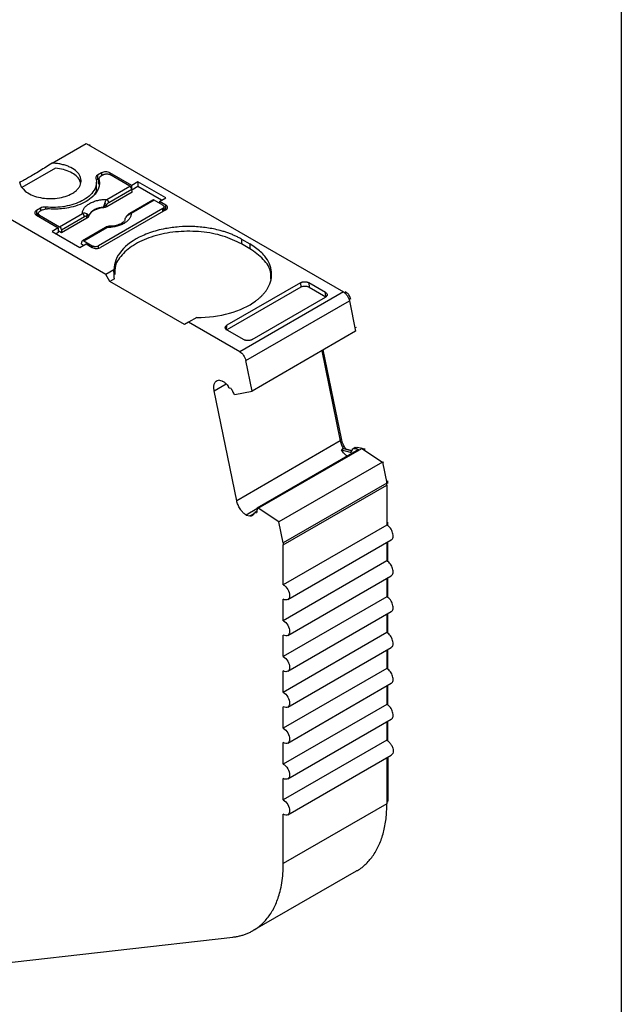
# Model space of a CAD drawing. Header units: millimetres. Extents: x 6 to 273, y 6 to 210.
# Tile 12 of 13: x 253 to 273, y 145 to 179. Entities that reach past the tile are written whole.
import ezdxf

# ---------------------------------------------------------------- set-up
doc = ezdxf.new("R2010")
doc.units = ezdxf.units.MM
doc.linetypes.add('SLD-Solid', pattern=[0])
doc.layers.add('TEXT', color=140, linetype='SLD-Solid', lineweight=25)

msp = doc.modelspace()

# ---------------------------------------------------------------- linework, layer by layer
for p, q in [((253.621, 174.164), (254.782, 174.835)), ((254.782, 174.835), (263.564, 169.765)), ((254.884, 174.776), (254.92, 174.796)), ((253.734, 173.994), (252.593, 173.335)), ((255.313, 173.835), (255.171, 173.753)), ((255.171, 173.753), (255.171, 173.59)), ((255.22, 173.618), (255.171, 173.59)), ((255.219, 173.631), (255.219, 173.467)), ((255.221, 173.451), (255.221, 173.614)), ((255.383, 173.774), (255.277, 173.712)), ((255.313, 173.835), (255.313, 173.733)), ((256.341, 173.404), (255.595, 173.835)), ((255.595, 173.835), (255.595, 173.774)), ((256.273, 173.382), (255.595, 173.774)), ((256.553, 173.527), (256.341, 173.404)), ((257.501, 172.98), (256.553, 173.527)), ((256.553, 173.527), (256.553, 173.364)), ((255.133, 173.355), (255.133, 173.518)), ((255.486, 172.928), (256.273, 173.382)), ((256.343, 173.267), (255.556, 172.813)), ((256.341, 173.28), (256.341, 173.404)), ((256.35, 173.174), (256.343, 173.267)), ((256.553, 173.364), (256.345, 173.244)), ((257.36, 172.898), (256.553, 173.364)), ((256.35, 173.174), (255.485, 172.675)), ((257.06, 172.904), (256.273, 172.45)), ((257.11, 172.899), (256.323, 172.445)), ((257.399, 172.733), (257.11, 172.899)), ((257.289, 172.857), (257.501, 172.98)), ((257.505, 172.733), (257.289, 172.857)), ((257.289, 172.857), (257.289, 172.796)), ((255.454, 170.365), (251.247, 172.794)), ((253.227, 172.631), (253.085, 172.549)), ((253.085, 172.549), (253.085, 172.386)), ((253.297, 172.569), (253.191, 172.508)), ((253.227, 172.631), (253.227, 172.529)), ((253.399, 172.663), (253.399, 172.6)), ((257.399, 172.61), (255.206, 171.345)), ((257.505, 172.569), (255.277, 171.283)), ((255.378, 172.658), (255.379, 172.643)), ((255.485, 172.675), (255.482, 172.74)), ((257.399, 172.508), (257.399, 172.61)), ((257.442, 172.533), (257.442, 172.671)), ((257.505, 172.569), (257.442, 172.605)), ((257.505, 172.569), (257.505, 172.733)), ((253.147, 172.421), (253.085, 172.386)), ((253.085, 172.386), (253.83, 171.955)), ((253.147, 172.447), (253.147, 172.35)), ((253.191, 172.386), (253.869, 171.994)), ((253.191, 172.324), (253.191, 172.386)), ((253.869, 171.994), (254.656, 172.449)), ((254.726, 172.334), (253.939, 171.879)), ((254.811, 172.286), (253.946, 171.787)), ((254.811, 172.286), (254.805, 172.349)), ((254.867, 172.347), (254.865, 172.362)), ((253.83, 171.955), (253.618, 171.833)), ((253.83, 171.955), (253.83, 171.792)), ((253.946, 171.787), (253.83, 171.853)), ((253.939, 171.879), (253.946, 171.787)), ((255.443, 171.971), (254.656, 171.516)), ((254.706, 171.511), (255.493, 171.966)), ((253.618, 171.833), (254.567, 171.286)), ((253.83, 171.792), (253.76, 171.751)), ((254.706, 171.511), (254.994, 171.345)), ((260.086, 171.569), (260.368, 171.406)), ((260.086, 171.569), (260.086, 171.406)), ((254.567, 171.286), (254.779, 171.408)), ((254.628, 171.393), (254.635, 171.478)), ((254.69, 171.357), (254.628, 171.393)), ((254.779, 171.408), (254.994, 171.283)), ((254.994, 171.345), (254.994, 171.283)), ((255.206, 171.258), (255.206, 171.345)), ((260.368, 171.243), (260.086, 171.406)), ((260.368, 171.406), (260.368, 171.243)), ((255.732, 170.526), (255.454, 170.365)), ((255.595, 170.12), (255.454, 170.365)), ((255.747, 170.208), (255.595, 170.12)), ((258.141, 168.651), (255.595, 170.12)), ((262.1, 170.079), (259.591, 168.63)), ((262.113, 169.923), (259.591, 168.467)), ((262.1, 170.079), (262.113, 169.923)), ((262.955, 169.749), (262.384, 170.079)), ((262.384, 170.079), (262.396, 169.923)), ((262.396, 169.923), (262.968, 169.593)), ((263.564, 169.765), (260.028, 167.724)), ((260.446, 168.137), (262.955, 169.586)), ((262.968, 169.593), (262.955, 169.749)), ((263.624, 169.719), (263.67, 169.745)), ((263.67, 169.745), (263.628, 169.769)), ((263.753, 169.514), (263.806, 169.545)), ((263.813, 169.512), (263.806, 169.545)), ((260.233, 167.425), (263.769, 169.466)), ((263.769, 169.466), (263.982, 168.423)), ((258.561, 168.893), (258.282, 168.732)), ((258.282, 168.732), (258.141, 168.651)), ((260.028, 167.724), (258.282, 168.732)), ((259.579, 168.46), (259.591, 168.63)), ((263.958, 168.539), (264.006, 168.567)), ((259.591, 168.467), (260.162, 168.137)), ((263.982, 168.423), (260.446, 166.382)), ((262.827, 167.757), (263.458, 164.676)), ((263.495, 164.755), (262.875, 167.785)), ((260.446, 166.382), (260.233, 167.425)), ((259.154, 166.39), (259.562, 166.626)), ((259.423, 166.72), (259.302, 166.752)), ((259.73, 166.468), (259.68, 166.482)), ((259.922, 162.635), (259.154, 166.39)), ((259.86, 166.264), (259.819, 166.275)), ((259.86, 166.264), (260.446, 166.382)), ((263.458, 164.676), (259.922, 162.635)), ((263.447, 164.727), (263.495, 164.755)), ((263.966, 164.447), (263.895, 164.406)), ((264.048, 164.454), (263.977, 164.413)), ((264.15, 164.427), (264.048, 164.454)), ((264.08, 164.386), (260.615, 162.386)), ((260.656, 162.375), (264.192, 164.416)), ((263.564, 164.414), (263.494, 164.373)), ((263.494, 164.373), (263.794, 164.293)), ((263.564, 164.414), (263.864, 164.334)), ((263.851, 164.343), (263.654, 164.395)), ((263.794, 164.293), (263.843, 164.321)), ((263.977, 164.413), (264.08, 164.386)), ((264.192, 164.416), (264.15, 164.427)), ((264.275, 164.398), (264.172, 164.426)), ((264.192, 164.416), (264.895, 163.952)), ((264.265, 164.368), (264.304, 164.39)), ((264.304, 164.39), (264.275, 164.398)), ((264.895, 163.952), (261.36, 161.911)), ((264.895, 163.952), (265.042, 163.236)), ((264.898, 163.94), (264.946, 163.968)), ((265.042, 163.236), (261.507, 161.195)), ((261.514, 161.127), (265.049, 163.168)), ((265.032, 163.288), (265.08, 163.316)), ((265.04, 163.245), (265.085, 163.27)), ((265.049, 163.168), (265.049, 161.804)), ((265.085, 163.222), (265.085, 163.27)), ((260.615, 162.36), (260.245, 162.146)), ((260.245, 162.146), (260.366, 162.114)), ((260.366, 162.114), (260.513, 162.199)), ((260.611, 162.279), (260.53, 162.233)), ((260.549, 162.234), (260.609, 162.269)), ((260.549, 162.234), (260.599, 162.221)), ((260.615, 162.386), (260.656, 162.375)), ((261.36, 161.911), (260.656, 162.375)), ((261.507, 161.195), (261.36, 161.911)), ((265.049, 161.804), (261.514, 159.763)), ((265.049, 161.886), (265.085, 161.906)), ((265.085, 161.775), (265.085, 161.906)), ((261.514, 159.763), (261.514, 161.127)), ((261.664, 159.258), (265.199, 161.299)), ((265.049, 161.213), (265.049, 160.579)), ((265.085, 160.551), (265.085, 161.233)), ((265.049, 160.579), (261.514, 158.538)), ((261.664, 158.033), (265.199, 160.074)), ((265.049, 159.988), (265.049, 159.354)), ((265.085, 159.326), (265.085, 160.008)), ((265.049, 159.354), (261.514, 157.313)), ((261.514, 158.538), (261.514, 159.273)), ((261.664, 156.808), (265.199, 158.849)), ((265.049, 158.763), (265.049, 158.129)), ((265.085, 158.101), (265.085, 158.783)), ((265.049, 158.129), (261.514, 156.088)), ((261.514, 157.313), (261.514, 158.048)), ((261.664, 155.584), (265.199, 157.625)), ((265.049, 157.538), (265.049, 156.905)), ((265.085, 156.876), (265.085, 157.558)), ((265.049, 156.905), (261.514, 154.864)), ((261.514, 156.088), (261.514, 156.823)), ((261.664, 154.359), (265.199, 156.4)), ((265.049, 156.313), (265.049, 155.68)), ((265.085, 155.651), (265.085, 156.334)), ((265.049, 155.68), (261.514, 153.639)), ((261.514, 154.864), (261.514, 155.598)), ((261.664, 153.134), (265.199, 155.175)), ((265.049, 155.088), (265.049, 154.455)), ((265.085, 154.426), (265.085, 155.109)), ((265.049, 154.455), (261.514, 152.414)), ((261.514, 153.639), (261.514, 154.374)), ((261.664, 151.909), (265.199, 153.95)), ((265.049, 153.864), (265.049, 152.282)), ((265.085, 153.884), (265.085, 152.384)), ((261.514, 152.414), (261.514, 153.149)), ((265.085, 152.384), (265.049, 152.364)), ((265.082, 152.338), (265.085, 152.384)), ((265.049, 152.282), (261.514, 150.241)), ((261.514, 150.241), (261.514, 151.924)), ((260.478, 147.952), (264.014, 149.993)), ((249.156, 146.521), (259.794, 147.731))]:
    msp.add_line(p, q)
for centre, radius, start, end in [((255.402, 172.797), 0.155, 5.689, 57.1991), ((255.367, 172.085), 0.573, 88.8448, 151.1498), ((255.159, 172.357), 0.5, 49.8822, 58.7426), ((254.572, 172.318), 0.155, 5.689, 57.1991), ((254.697, 172.396), 0.118, 336.668, 18.1748), ((256.166, 172.346), 0.00686, 52.5203, 103.5056), ((256.293, 172.405), 0.0497, 54.016, 114.6959), ((255.464, 171.926), 0.0498, 54.0182, 114.6714)]:
    msp.add_arc(centre, radius, start, end)
for points, knots in [([(253.621, 174.164), (253.55, 174.119), (253.417, 174.035), (253.204, 173.901), (253, 173.777), (252.814, 173.667), (252.665, 173.584), (252.568, 173.534), (252.518, 173.514), (252.517, 173.521), (252.517, 173.524)], [0, 0, 0, 0, 0.142094, 0.266783, 0.397363, 0.519219, 0.641083, 0.771655, 0.896356, 1, 1, 1, 1]), ([(254.25, 173.101), (254.275, 173.114), (254.325, 173.141), (254.391, 173.185), (254.461, 173.242), (254.527, 173.314), (254.598, 173.429), (254.627, 173.581), (254.57, 173.758), (254.428, 173.918), (254.244, 174.028), (254.065, 174.094), (253.922, 174.131), (253.773, 174.156), (253.671, 174.162), (253.621, 174.164)], [0, 0, 0, 0, 0.040822, 0.0815, 0.122417, 0.186295, 0.250391, 0.377994, 0.500029, 0.622063, 0.749666, 0.813544, 0.87764, 0.938766, 1, 1, 1, 1]), ([(254.592, 173.482), (254.585, 173.515), (254.565, 173.604), (254.447, 173.735), (254.258, 173.86), (254.014, 173.954), (253.827, 173.981), (253.734, 173.994)], [0, 0, 0, 0, 0.1320939, 0.3490704, 0.566047, 0.7830235, 1, 1, 1, 1]), ([(255.595, 173.835), (255.558, 173.856), (255.506, 173.869), (255.402, 173.869), (255.35, 173.856), (255.313, 173.835)], [0, 0, 0, 0, 0.5, 0.5, 1, 1, 1, 1]), ([(252.514, 173.525), (252.525, 173.413), (252.591, 173.303), (252.816, 173.118), (252.973, 173.045), (253.333, 172.957), (253.534, 172.943), (253.919, 172.978), (254.103, 173.027), (254.25, 173.101)], [0, 0, 0, 0, 0.25, 0.25, 0.5, 0.5, 0.75, 0.75, 1, 1, 1, 1]), ([(255.221, 173.614), (255.225, 173.591), (255.235, 173.545), (255.238, 173.476), (255.232, 173.407), (255.217, 173.339), (255.192, 173.271), (255.136, 173.161), (255.018, 173.013), (254.792, 172.85), (254.509, 172.719), (254.217, 172.641), (253.945, 172.602), (253.706, 172.588), (253.547, 172.597), (253.467, 172.602)], [0, 0, 0, 0, 0.042112, 0.083729, 0.125101, 0.166484, 0.208132, 0.250294, 0.375098, 0.50009, 0.624895, 0.749887, 0.833557, 0.916248, 1, 1, 1, 1]), ([(255.115, 173.653), (255.153, 173.512), (255.13, 173.365), (254.965, 173.095), (254.823, 172.972), (254.639, 172.876)], [0, 0, 0, 0, 0.5, 0.5, 1, 1, 1, 1]), ([(255.277, 173.712), (255.267, 173.706), (255.247, 173.692), (255.227, 173.667), (255.217, 173.641), (255.219, 173.623), (255.221, 173.614)], [0, 0, 0, 0, 0.249233, 0.499959, 0.749241, 1, 1, 1, 1]), ([(255.383, 173.774), (255.411, 173.79), (255.45, 173.799), (255.529, 173.799), (255.568, 173.79), (255.595, 173.774)], [0, 0, 0, 0, 0.5, 0.5, 1, 1, 1, 1]), ([(255.124, 173.355), (255.126, 173.332), (255.136, 173.242), (255.094, 173.124), (255.022, 173.039), (255.002, 173.016)], [0, 0, 0, 0, 0.194476, 0.775067, 1, 1, 1, 1]), ([(256.343, 173.267), (256.342, 173.288), (256.334, 173.312), (256.308, 173.354), (256.291, 173.372), (256.273, 173.382)], [0, 0, 0, 0, 0.5, 0.5, 1, 1, 1, 1]), ([(254.639, 172.876), (254.474, 172.79), (254.275, 172.725), (253.848, 172.652), (253.62, 172.643), (253.399, 172.663)], [0, 0, 0, 0, 0.5, 0.5, 1, 1, 1, 1]), ([(254.656, 172.449), (254.657, 172.464), (254.658, 172.494), (254.67, 172.539), (254.688, 172.582), (254.724, 172.642), (254.788, 172.713), (254.896, 172.789), (255.028, 172.852), (255.175, 172.895), (255.33, 172.923), (255.434, 172.926), (255.486, 172.928)], [0, 0, 0, 0, 0.06027, 0.120056, 0.179893, 0.240314, 0.370015, 0.500128, 0.629829, 0.759943, 0.879871, 1, 1, 1, 1]), ([(255.419, 172.785), (255.423, 172.798), (255.431, 172.827), (255.447, 172.866), (255.465, 172.902), (255.479, 172.919), (255.486, 172.928)], [0, 0, 0, 0, 0.220475, 0.499075, 0.748119, 1, 1, 1, 1]), ([(257.11, 172.899), (257.101, 172.903), (257.084, 172.911), (257.066, 172.91), (257.061, 172.904), (257.06, 172.904)], [0, 0, 0, 0, 0.472475, 0.944949, 1, 1, 1, 1]), ([(253.085, 172.549), (253.048, 172.528), (253.027, 172.497), (253.027, 172.437), (253.048, 172.407), (253.085, 172.386)], [0, 0, 0, 0, 0.5, 0.5, 1, 1, 1, 1]), ([(255.379, 172.643), (255.353, 172.64), (255.303, 172.634), (255.231, 172.618), (255.163, 172.598), (255.1, 172.572), (255.036, 172.54), (254.976, 172.5), (254.925, 172.452), (254.887, 172.401), (254.873, 172.365), (254.867, 172.347)], [0, 0, 0, 0, 0.101069, 0.200103, 0.298615, 0.398141, 0.500173, 0.626627, 0.756016, 0.877292, 1, 1, 1, 1]), ([(255.378, 172.658), (255.383, 172.67), (255.392, 172.693), (255.403, 172.728), (255.412, 172.758), (255.417, 172.777), (255.419, 172.785)], [0, 0, 0, 0, 0.306881, 0.575882, 0.806979, 1, 1, 1, 1]), ([(255.482, 172.74), (255.47, 172.728), (255.44, 172.698), (255.402, 172.673), (255.378, 172.658)], [0, 0, 0, 0, 0.389276, 1, 1, 1, 1]), ([(255.485, 172.675), (255.475, 172.67), (255.455, 172.659), (255.418, 172.648), (255.392, 172.645), (255.379, 172.643)], [0, 0, 0, 0, 0.3357194, 0.6642806, 1, 1, 1, 1]), ([(255.556, 172.813), (255.542, 172.803), (255.515, 172.786), (255.492, 172.755), (255.482, 172.74)], [0, 0, 0, 0, 0.521485, 1, 1, 1, 1]), ([(257.399, 172.733), (257.426, 172.717), (257.442, 172.694), (257.442, 172.649), (257.426, 172.626), (257.399, 172.61)], [0, 0, 0, 0, 0.5, 0.5, 1, 1, 1, 1]), ([(257.505, 172.569), (257.542, 172.591), (257.563, 172.621), (257.563, 172.681), (257.542, 172.711), (257.505, 172.733)], [0, 0, 0, 0, 0.5, 0.5, 1, 1, 1, 1]), ([(253.191, 172.386), (253.163, 172.402), (253.147, 172.424), (253.147, 172.47), (253.163, 172.492), (253.191, 172.508)], [0, 0, 0, 0, 0.5, 0.5, 1, 1, 1, 1]), ([(254.805, 172.349), (254.797, 172.351), (254.782, 172.354), (254.755, 172.348), (254.736, 172.339), (254.726, 172.334)], [0, 0, 0, 0, 0.3172218, 0.6450837, 1, 1, 1, 1]), ([(254.865, 172.362), (254.861, 172.36), (254.855, 172.357), (254.838, 172.354), (254.822, 172.351), (254.81, 172.35), (254.805, 172.349)], [0, 0, 0, 0, 0.332097, 0.61117, 0.833934, 1, 1, 1, 1]), ([(254.867, 172.347), (254.863, 172.34), (254.857, 172.324), (254.838, 172.303), (254.82, 172.292), (254.811, 172.286)], [0, 0, 0, 0, 0.335719, 0.664281, 1, 1, 1, 1]), ([(256.323, 172.445), (256.322, 172.43), (256.32, 172.4), (256.309, 172.355), (256.29, 172.311), (256.255, 172.252), (256.19, 172.18), (256.083, 172.105), (255.951, 172.042), (255.804, 171.998), (255.649, 171.971), (255.545, 171.968), (255.493, 171.966)], [0, 0, 0, 0, 0.06027, 0.120056, 0.179893, 0.240314, 0.370015, 0.500128, 0.629829, 0.759943, 0.879871, 1, 1, 1, 1]), ([(256.108, 172.218), (256.087, 172.189), (256.045, 172.13), (255.904, 172.06), (255.736, 172.014), (255.608, 172.009), (255.554, 172.007)], [0, 0, 0, 0, 0.261846, 0.528245, 0.802184, 1, 1, 1, 1]), ([(256.273, 172.45), (256.251, 172.436), (256.212, 172.411), (256.179, 172.371), (256.164, 172.353)], [0, 0, 0, 0, 0.553024, 1, 1, 1, 1]), ([(253.869, 171.994), (253.886, 171.984), (253.904, 171.966), (253.93, 171.924), (253.938, 171.9), (253.939, 171.879)], [0, 0, 0, 0, 0.5, 0.5, 1, 1, 1, 1]), ([(255.546, 172.004), (255.529, 172.002), (255.496, 171.998), (255.46, 171.98), (255.443, 171.971)], [0, 0, 0, 0, 0.512278, 1, 1, 1, 1]), ([(255.493, 171.966), (255.506, 171.98), (255.526, 172), (255.541, 172.002), (255.545, 172.003)], [0, 0, 0, 0, 0.682117, 1, 1, 1, 1]), ([(255.545, 172.003), (255.546, 172.003), (255.552, 172.005), (255.556, 172.002), (255.56, 171.999)], [0, 0, 0, 0, 0.17328, 1, 1, 1, 1]), ([(260.086, 171.406), (259.884, 171.503), (259.481, 171.698), (258.718, 171.838), (257.926, 171.847), (257.165, 171.714), (256.507, 171.455), (256.026, 171.093), (255.757, 170.713), (255.759, 170.463), (255.76, 170.364)], [0, 0, 0, 0, 0.130674, 0.261347, 0.392021, 0.522695, 0.653368, 0.784042, 0.914716, 1, 1, 1, 1]), ([(260.086, 171.569), (260.05, 171.589), (259.978, 171.629), (259.863, 171.684), (259.744, 171.736), (259.62, 171.783), (259.491, 171.826), (259.259, 171.893), (258.909, 171.965), (258.434, 172.006), (257.953, 171.997), (257.542, 171.943), (257.209, 171.867), (256.944, 171.787), (256.784, 171.719), (256.704, 171.684)], [0, 0, 0, 0, 0.040488, 0.080707, 0.120795, 0.160891, 0.201134, 0.241663, 0.370785, 0.50005, 0.629172, 0.758437, 0.839112, 0.919261, 1, 1, 1, 1]), ([(254.635, 171.478), (254.637, 171.497), (254.645, 171.511), (254.671, 171.524), (254.688, 171.521), (254.706, 171.511)], [0, 0, 0, 0, 0.5, 0.5, 1, 1, 1, 1]), ([(256.704, 171.684), (256.402, 171.547), (256.155, 171.37), (255.82, 170.97), (255.732, 170.748), (255.732, 170.526)], [0, 0, 0, 0, 0.5, 0.5, 1, 1, 1, 1]), ([(254.994, 171.345), (255.004, 171.34), (255.024, 171.33), (255.061, 171.321), (255.106, 171.318), (255.16, 171.323), (255.191, 171.337), (255.206, 171.345)], [0, 0, 0, 0, 0.168224, 0.331133, 0.500763, 0.749586, 1, 1, 1, 1]), ([(254.994, 171.283), (255.031, 171.262), (255.083, 171.25), (255.188, 171.25), (255.24, 171.262), (255.277, 171.283)], [0, 0, 0, 0, 0.5, 0.5, 1, 1, 1, 1]), ([(260.568, 169.454), (260.598, 169.477), (260.659, 169.522), (260.74, 169.595), (260.814, 169.669), (260.881, 169.746), (260.939, 169.825), (261.027, 169.966), (261.11, 170.175), (261.125, 170.452), (261.053, 170.727), (260.912, 170.956), (260.742, 171.138), (260.572, 171.28), (260.437, 171.364), (260.368, 171.406)], [0, 0, 0, 0, 0.040488, 0.080707, 0.120795, 0.160891, 0.201134, 0.241663, 0.370785, 0.50005, 0.629172, 0.758437, 0.839112, 0.919261, 1, 1, 1, 1]), ([(261.085, 170.201), (261.09, 170.285), (261.102, 170.519), (260.867, 170.893), (260.535, 171.126), (260.368, 171.243)], [0, 0, 0, 0, 0.215963, 0.607981, 1, 1, 1, 1]), ([(255.747, 170.208), (255.743, 170.262), (255.734, 170.368), (255.733, 170.474), (255.732, 170.526)], [0, 0, 0, 0, 0.509106, 1, 1, 1, 1]), ([(262.1, 170.079), (262.111, 170.085), (262.132, 170.095), (262.17, 170.106), (262.208, 170.112), (262.245, 170.114), (262.28, 170.112), (262.312, 170.107), (262.34, 170.099), (262.364, 170.09), (262.377, 170.083), (262.384, 170.079)], [0, 0, 0, 0, 0.138252, 0.26971, 0.394376, 0.512251, 0.623342, 0.727652, 0.825191, 0.915969, 1, 1, 1, 1]), ([(262.396, 169.923), (262.386, 169.928), (262.367, 169.938), (262.332, 169.949), (262.294, 169.955), (262.242, 169.958), (262.174, 169.952), (262.133, 169.933), (262.113, 169.923)], [0, 0, 0, 0, 0.126961, 0.24931, 0.372135, 0.500462, 0.749301, 1, 1, 1, 1]), ([(262.955, 169.749), (262.964, 169.743), (262.983, 169.731), (263.003, 169.708), (263.015, 169.68), (263.013, 169.648), (262.995, 169.614), (262.969, 169.595), (262.955, 169.586)], [0, 0, 0, 0, 0.128665, 0.272507, 0.431554, 0.605818, 0.795302, 1, 1, 1, 1]), ([(263.564, 169.765), (263.575, 169.758), (263.598, 169.744), (263.632, 169.714), (263.664, 169.68), (263.703, 169.628), (263.745, 169.555), (263.761, 169.496), (263.769, 169.466)], [0, 0, 0, 0, 0.126335, 0.249607, 0.373271, 0.500749, 0.749607, 1, 1, 1, 1]), ([(263.806, 169.545), (263.798, 169.584), (263.78, 169.626), (263.731, 169.697), (263.701, 169.727), (263.67, 169.745)], [0, 0, 0, 0, 0.5, 0.5, 1, 1, 1, 1]), ([(258.561, 168.893), (258.945, 168.893), (259.33, 168.943), (260.022, 169.137), (260.33, 169.279), (260.568, 169.454)], [0, 0, 0, 0, 0.5, 0.5, 1, 1, 1, 1]), ([(259.591, 168.467), (259.582, 168.473), (259.563, 168.485), (259.542, 168.509), (259.531, 168.537), (259.533, 168.569), (259.551, 168.603), (259.577, 168.621), (259.591, 168.63)], [0, 0, 0, 0, 0.128665, 0.272507, 0.431554, 0.605818, 0.795302, 1, 1, 1, 1]), ([(260.446, 168.137), (260.435, 168.132), (260.413, 168.121), (260.376, 168.11), (260.338, 168.104), (260.301, 168.103), (260.266, 168.105), (260.234, 168.11), (260.206, 168.117), (260.182, 168.126), (260.169, 168.133), (260.162, 168.137)], [0, 0, 0, 0, 0.138257, 0.269718, 0.394386, 0.512262, 0.623353, 0.727662, 0.825199, 0.915974, 1, 1, 1, 1]), ([(260.028, 167.724), (260.074, 167.698), (260.12, 167.653), (260.194, 167.546), (260.221, 167.483), (260.233, 167.425)], [0, 0, 0, 0, 0.5, 0.5, 1, 1, 1, 1]), ([(259.154, 166.39), (259.15, 166.409), (259.143, 166.446), (259.14, 166.499), (259.143, 166.549), (259.151, 166.594), (259.171, 166.656), (259.214, 166.724), (259.273, 166.743), (259.302, 166.752)], [0, 0, 0, 0, 0.101285, 0.200391, 0.298928, 0.39853, 0.500782, 0.749629, 1, 1, 1, 1]), ([(259.423, 166.72), (259.436, 166.716), (259.461, 166.707), (259.501, 166.683), (259.546, 166.646), (259.595, 166.593), (259.623, 166.545), (259.637, 166.521)], [0, 0, 0, 0, 0.1671016, 0.3319461, 0.5003862, 0.7494426, 1, 1, 1, 1]), ([(259.73, 166.468), (259.742, 166.447), (259.767, 166.406), (259.797, 166.341), (259.811, 166.297), (259.819, 166.275)], [0, 0, 0, 0, 0.334506, 0.665494, 1, 1, 1, 1]), ([(263.458, 164.676), (263.463, 164.653), (263.473, 164.61), (263.497, 164.543), (263.527, 164.477), (263.552, 164.435), (263.564, 164.414)], [0, 0, 0, 0, 0.252741, 0.5, 0.747259, 1, 1, 1, 1]), ([(263.654, 164.395), (263.642, 164.414), (263.617, 164.451), (263.583, 164.51), (263.549, 164.581), (263.517, 164.663), (263.503, 164.724), (263.495, 164.755)], [0, 0, 0, 0, 0.166418, 0.332427, 0.500143, 0.749348, 1, 1, 1, 1]), ([(263.966, 164.446), (263.977, 164.451), (264.001, 164.463), (264.032, 164.457), (264.048, 164.454)], [0, 0, 0, 0, 0.468638, 1, 1, 1, 1]), ([(263.71, 164.146), (263.697, 164.155), (263.67, 164.173), (263.632, 164.206), (263.588, 164.248), (263.54, 164.303), (263.509, 164.35), (263.494, 164.373)], [0, 0, 0, 0, 0.1664145, 0.3324299, 0.5001415, 0.7493472, 1, 1, 1, 1]), ([(263.794, 164.293), (263.8, 164.292), (263.812, 164.29), (263.828, 164.296), (263.84, 164.307), (263.843, 164.32), (263.845, 164.326)], [0, 0, 0, 0, 0.24851, 0.499884, 0.748539, 1, 1, 1, 1]), ([(263.845, 164.326), (263.851, 164.361), (263.868, 164.388), (263.914, 164.419), (263.944, 164.422), (263.977, 164.413)], [0, 0, 0, 0, 0.5, 0.5, 1, 1, 1, 1]), ([(260.245, 162.146), (260.23, 162.156), (260.2, 162.176), (260.157, 162.213), (260.116, 162.255), (260.077, 162.303), (260.023, 162.378), (259.96, 162.491), (259.935, 162.587), (259.922, 162.635)], [0, 0, 0, 0, 0.101285, 0.200391, 0.298928, 0.39853, 0.500782, 0.749629, 1, 1, 1, 1]), ([(260.519, 162.214), (260.515, 162.201), (260.509, 162.176), (260.491, 162.146), (260.462, 162.121), (260.422, 162.104), (260.384, 162.111), (260.366, 162.114)], [0, 0, 0, 0, 0.167102, 0.331946, 0.500386, 0.749443, 1, 1, 1, 1]), ([(260.615, 162.386), (260.616, 162.365), (260.618, 162.325), (260.613, 162.269), (260.604, 162.237), (260.599, 162.221)], [0, 0, 0, 0, 0.334506, 0.665494, 1, 1, 1, 1]), ([(265.199, 161.299), (265.229, 161.316), (265.249, 161.349), (265.266, 161.433), (265.261, 161.486), (265.229, 161.593), (265.202, 161.648), (265.133, 161.741), (265.091, 161.78), (265.049, 161.804)], [0, 0, 0, 0, 0.25, 0.25, 0.5, 0.5, 0.75, 0.75, 1, 1, 1, 1]), ([(265.199, 160.074), (265.229, 160.091), (265.249, 160.124), (265.266, 160.209), (265.261, 160.261), (265.229, 160.368), (265.202, 160.423), (265.133, 160.516), (265.091, 160.555), (265.049, 160.579)], [0, 0, 0, 0, 0.25, 0.25, 0.5, 0.5, 0.75, 0.75, 1, 1, 1, 1]), ([(261.514, 159.763), (261.569, 159.731), (261.625, 159.673), (261.703, 159.536), (261.726, 159.46), (261.726, 159.331), (261.703, 159.281), (261.625, 159.235), (261.569, 159.241), (261.514, 159.273)], [0, 0, 0, 0, 0.25, 0.25, 0.5, 0.5, 0.75, 0.75, 1, 1, 1, 1]), ([(265.199, 158.849), (265.229, 158.866), (265.249, 158.899), (265.266, 158.984), (265.261, 159.036), (265.229, 159.144), (265.202, 159.198), (265.133, 159.292), (265.091, 159.33), (265.049, 159.354)], [0, 0, 0, 0, 0.25, 0.25, 0.5, 0.5, 0.75, 0.75, 1, 1, 1, 1]), ([(261.514, 158.538), (261.569, 158.506), (261.625, 158.448), (261.703, 158.312), (261.726, 158.235), (261.726, 158.106), (261.703, 158.056), (261.625, 158.011), (261.569, 158.016), (261.514, 158.048)], [0, 0, 0, 0, 0.25, 0.25, 0.5, 0.5, 0.75, 0.75, 1, 1, 1, 1]), ([(265.199, 157.625), (265.229, 157.642), (265.249, 157.674), (265.266, 157.759), (265.261, 157.811), (265.229, 157.919), (265.202, 157.973), (265.133, 158.067), (265.091, 158.105), (265.049, 158.129)], [0, 0, 0, 0, 0.25, 0.25, 0.5, 0.5, 0.75, 0.75, 1, 1, 1, 1]), ([(261.514, 157.313), (261.569, 157.281), (261.625, 157.223), (261.703, 157.087), (261.726, 157.01), (261.726, 156.882), (261.703, 156.831), (261.625, 156.786), (261.569, 156.791), (261.514, 156.823)], [0, 0, 0, 0, 0.25, 0.25, 0.5, 0.5, 0.75, 0.75, 1, 1, 1, 1]), ([(265.199, 156.4), (265.229, 156.417), (265.249, 156.449), (265.266, 156.534), (265.261, 156.587), (265.229, 156.694), (265.202, 156.749), (265.133, 156.842), (265.091, 156.881), (265.049, 156.905)], [0, 0, 0, 0, 0.25, 0.25, 0.5, 0.5, 0.75, 0.75, 1, 1, 1, 1]), ([(261.514, 156.088), (261.569, 156.056), (261.625, 155.998), (261.703, 155.862), (261.726, 155.785), (261.726, 155.657), (261.703, 155.606), (261.625, 155.561), (261.569, 155.566), (261.514, 155.598)], [0, 0, 0, 0, 0.25, 0.25, 0.5, 0.5, 0.75, 0.75, 1, 1, 1, 1]), ([(265.199, 155.175), (265.229, 155.192), (265.249, 155.224), (265.266, 155.309), (265.261, 155.362), (265.229, 155.469), (265.202, 155.524), (265.133, 155.617), (265.091, 155.656), (265.049, 155.68)], [0, 0, 0, 0, 0.25, 0.25, 0.5, 0.5, 0.75, 0.75, 1, 1, 1, 1]), ([(261.514, 154.864), (261.569, 154.832), (261.625, 154.773), (261.703, 154.637), (261.726, 154.56), (261.726, 154.432), (261.703, 154.382), (261.625, 154.336), (261.569, 154.342), (261.514, 154.374)], [0, 0, 0, 0, 0.25, 0.25, 0.5, 0.5, 0.75, 0.75, 1, 1, 1, 1]), ([(265.049, 154.455), (265.063, 154.446), (265.089, 154.429), (265.143, 154.38), (265.204, 154.299), (265.251, 154.189), (265.267, 154.085), (265.251, 153.999), (265.22, 153.962), (265.199, 153.95), (265.199, 153.95)], [0, 0, 0, 0, 0.080149, 0.160671, 0.333802, 0.506932, 0.666884, 0.826836, 0.999967, 1, 1, 1, 1]), ([(261.514, 153.639), (261.569, 153.607), (261.625, 153.548), (261.703, 153.412), (261.726, 153.335), (261.726, 153.207), (261.703, 153.157), (261.625, 153.111), (261.569, 153.117), (261.514, 153.149)], [0, 0, 0, 0, 0.25, 0.25, 0.5, 0.5, 0.75, 0.75, 1, 1, 1, 1]), ([(261.514, 152.414), (261.569, 152.382), (261.625, 152.324), (261.703, 152.188), (261.726, 152.111), (261.726, 151.982), (261.703, 151.932), (261.625, 151.887), (261.569, 151.892), (261.514, 151.924)], [0, 0, 0, 0, 0.25, 0.25, 0.5, 0.5, 0.75, 0.75, 1, 1, 1, 1]), ([(264.012, 149.996), (264.022, 150.001), (264.146, 150.057), (264.345, 150.232), (264.599, 150.522), (264.797, 150.884), (264.941, 151.301), (265.032, 151.766), (265.044, 152.11), (265.049, 152.282)], [0, 0, 0, 0, 0.015027, 0.179189, 0.343351, 0.507513, 0.671676, 0.835838, 1, 1, 1, 1]), ([(259.794, 147.731), (259.836, 147.737), (259.921, 147.748), (260.044, 147.775), (260.163, 147.81), (260.279, 147.852), (260.39, 147.903), (260.572, 148.003), (260.808, 148.181), (261.063, 148.482), (261.265, 148.848), (261.393, 149.224), (261.467, 149.58), (261.507, 149.9), (261.511, 150.128), (261.514, 150.241)], [0, 0, 0, 0, 0.041087, 0.082032, 0.122909, 0.163791, 0.204753, 0.245866, 0.372897, 0.500027, 0.627058, 0.754187, 0.836201, 0.917942, 1, 1, 1, 1])]:
    msp.add_open_spline(points, degree=3, knots=knots)
for points in [[(255.171, 173.753), (255.127, 173.727), (255.105, 173.689), (255.115, 173.653)], [(253.399, 172.663), (253.337, 172.669), (253.271, 172.656), (253.227, 172.631)], [(253.297, 172.569), (253.341, 172.595), (253.406, 172.607), (253.467, 172.602)], [(254.809, 172.433), (254.766, 172.462), (254.709, 172.464), (254.656, 172.449)], [(254.865, 172.362), (254.859, 172.387), (254.841, 172.412), (254.809, 172.433)], [(256.114, 172.234), (256.12, 172.276), (256.138, 172.317), (256.17, 172.352)], [(256.17, 172.352), (256.213, 172.399), (256.269, 172.43), (256.323, 172.445)], [(259.68, 166.482), (259.665, 166.486), (259.648, 166.501), (259.637, 166.521)], [(265.049, 163.168), (265.049, 163.19), (265.047, 163.213), (265.042, 163.236)], [(265.085, 163.27), (265.085, 163.285), (265.083, 163.3), (265.08, 163.316)], [(260.519, 162.214), (260.522, 162.23), (260.534, 162.238), (260.549, 162.234)], [(261.507, 161.195), (261.511, 161.172), (261.514, 161.149), (261.514, 161.127)]]:
    msp.add_open_spline(points, degree=3)
at = {"layer": 'TEXT'}
msp.add_line((273.05, 209.55), (273.05, 6.35), dxfattribs=at)

doc.saveas('drawing.dxf')
